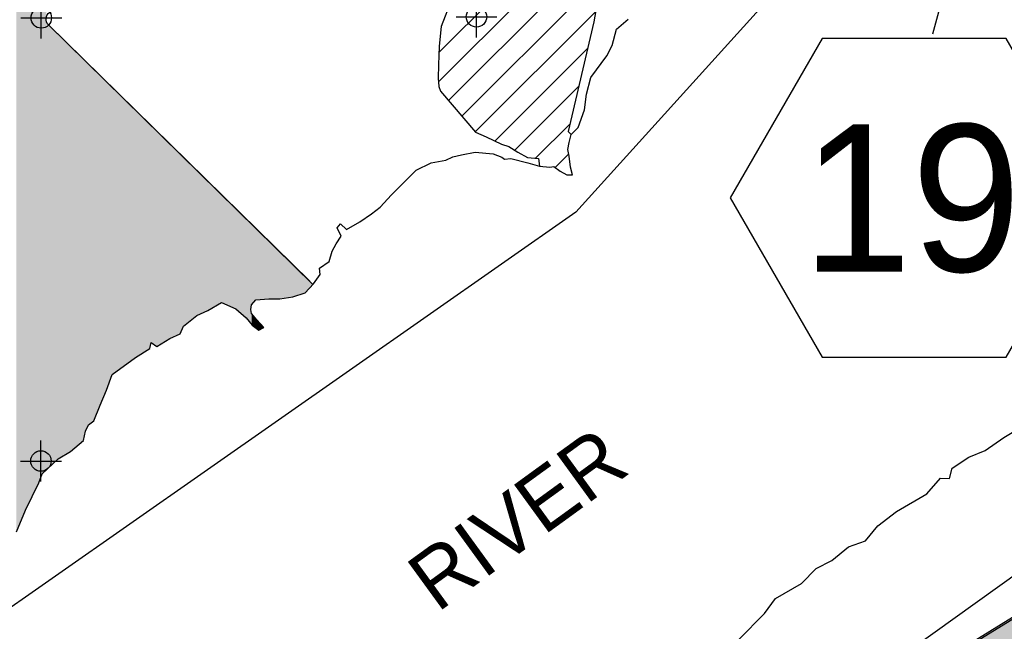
# Model space of a CAD drawing. Extents: x 136693 to 413893, y 707796 to 905796.
# Tile 62 of 70: x 213874 to 225909, y 846900 to 854381. Entities that reach past the tile are written whole.
import ezdxf

# ---------------------------------------------------------------- set-up
doc = ezdxf.new("R2010")
doc.units = 0
doc.header["$LTSCALE"] = 2000
doc.header["$PDMODE"] = 34
doc.header["$PDSIZE"] = 250
doc.linetypes.add('DASHED', pattern=[0])
doc.layers.get('0').update_dxf_attribs({"linetype": 'CONTINUOUS'})
for name, color, linetype in [('1990WSHEDS', 3, 'CONTINUOUS'), ('1992WSHEDFILL', 8, 'CONTINUOUS'), ('BILLYFILL', 11, 'CONTINUOUS'), ('CITY', 14, 'DASHED'), ('HEX', 2, 'CONTINUOUS'), ('IMPERIALFILL', 11, 'CONTINUOUS'), ('MAJROADS', 9, 'CONTINUOUS'), ('NAMES', 7, 'CONTINUOUS'), ('POWELLFILL', 11, 'CONTINUOUS'), ('RR', 13, 'CONTINUOUS'), ('SEC', 2, 'CONTINUOUS'), ('WATER', 4, 'CONTINUOUS'), ('WSHEDS', 3, 'CONTINUOUS')]:
    doc.layers.add(name, color=color, linetype=linetype)

# ---------------------------------------------------------------- blocks, each defined once
blk = doc.blocks.new('CITY')
at = {"layer": 'CITY', "color": 0}
blk.add_lwpolyline([(230424.5118047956, 853642.0213098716), (225233.0098993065, 857077.6450907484), (220671.498216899, 852025.5624528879), (213399.9582975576, 846939.7535961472)], dxfattribs=at)
blk = doc.blocks.new('*X')
at = {"color": 0}
for p, q in [((218997.586227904, 853979.4757334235), (220913.8415734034, 855895.731078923)), ((218991.9182851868, 853620.2544001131), (220915.4631828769, 855543.7992978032)), ((219116.4817981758, 853391.2645225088), (220915.9829693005, 855190.7656936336)), ((219279.1389604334, 853200.3682941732), (220916.3756574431, 854837.6049911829)), ((219441.796122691, 853009.4720658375), (220914.6911737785, 854482.367116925)), ((219683.769982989, 852897.8925355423), (220817.0863146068, 854031.20886716)), ((219925.4447781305, 852786.0139400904), (220708.7055904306, 853569.2747523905)), ((220179.5627295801, 852686.5785009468), (220600.3248662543, 853107.3406376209)), ((220420.3244832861, 852573.7868640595), (220583.8150109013, 852737.2773916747))]:
    blk.add_line(p, q, dxfattribs=at)

msp = doc.modelspace()

# ---------------------------------------------------------------- linework, layer by layer
at = {"layer": '1990WSHEDS', "color": 0}
msp.add_lwpolyline([(217458.0932180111, 851143.5714615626), (214225.4329757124, 854316.82167373, -0.4752897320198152), (214239.7881350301, 854471.2385221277)], format="xyb", dxfattribs=at)
at = {"layer": 'BILLYFILL', "color": 0}
msp.add_lwpolyline([(239056.0269271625, 855081.3348749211), (218747.9005485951, 842577.7984208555)], dxfattribs=at)
for points in [[(221736.3360289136, 832966.5795060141), (221736.3360289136, 844417.7521060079), (230722.9719509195, 833114.3050280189), (230722.9719509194, 849950.7455370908)], [(221736.3360289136, 844417.7521060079), (221736.3360289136, 844417.7521060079), (230722.9719509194, 849950.7455370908)]]:
    msp.add_solid(points, dxfattribs=at)
at = {"layer": 'HEX', "color": 0}
msp.add_line((225784.6752902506, 856994.1325002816), (225030.6752902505, 854205.1325002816), dxfattribs=at)
msp.add_lwpolyline([(223683.1324760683, 854149.5571873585), (222558.1324760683, 852201.0000288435), (223683.1324760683, 850252.4428703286), (225933.1324760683, 850252.4428703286), (227058.1324760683, 852201.0000288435), (225933.1324760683, 854149.5571873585)], close=True, dxfattribs=at)
at = {"layer": 'MAJROADS', "color": 0}
msp.add_lwpolyline([(237622.0400736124, 854182.602075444), (235585.2812856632, 852966.0235262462), (233565.1550583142, 851732.5633783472), (231115.6687355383, 850225.7866520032), (225315.8964214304, 846640.775720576), (223287.2671352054, 845390.6207525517), (221561.1991755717, 844263.9025389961), (220071.6603763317, 843395.1757933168), (218747.9005485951, 842577.7984208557)], dxfattribs=at)
at = {"layer": 'POWELLFILL', "color": 0}
for points in [[(213833.9363363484, 848116.5064445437), (213833.9363363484, 886285.3738069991), (213944.5682329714, 848383.7521642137), (213944.5682329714, 886285.3738069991)], [(213944.5682329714, 848383.7521642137), (213944.5682329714, 886285.3738069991), (214105.8863632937, 848717.6571156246), (214105.8863632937, 886285.3738069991)], [(214105.8863632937, 848717.6571156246), (214105.8863632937, 886285.3738069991), (214148.4754083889, 848826.2412549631), (214148.4754083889, 886285.3738069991)], [(214148.4754083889, 848826.2412549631), (214148.4754083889, 886285.3738069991), (214195.7100957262, 848870.828205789), (214195.7100957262, 886285.3738069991)], [(214195.7100957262, 854381.4770245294), (214195.7100957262, 886285.3738069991), (214197.3736678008, 854407.5292029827), (214197.3736678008, 886285.3738069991)], [(214195.7100957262, 848870.828205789), (214195.7100957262, 854381.4770245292), (214197.3736678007, 848872.3985264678), (214197.3736678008, 854373.1865434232)], [(214197.3736678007, 848872.3985264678), (214197.3736678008, 854373.1865434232), (214200.8460084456, 848875.6762253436), (214200.8460084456, 854355.8819883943)], [(214200.8460084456, 848875.6762253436), (214200.8460084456, 854355.8819883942), (214205.7233549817, 848880.280172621), (214205.7233549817, 854346.0334786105)], [(214205.7233549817, 848880.280172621), (214205.7233549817, 854346.0334786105), (214212.4314019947, 848886.6122006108), (214212.4314019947, 854332.4883539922)], [(214212.4314019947, 848886.6122006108), (214212.4314019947, 854332.4883539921), (214220.190139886, 848893.9360230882), (214220.1901398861, 854323.1392037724)], [(214220.190139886, 848893.9360230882), (214220.1901398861, 854323.1392037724), (214225.4329757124, 848898.8849721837), (214225.4329757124, 854316.82167373)], [(214225.4329757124, 848898.8849721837), (214225.4329757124, 854316.82167373), (214239.7881350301, 848912.4354542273), (214239.7881350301, 854302.7303344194)], [(214239.7881350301, 848912.4354542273), (214239.7881350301, 854302.7303344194), (214326.0730381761, 848993.8836642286), (214326.0730381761, 854218.031180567)], [(214326.0730381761, 848993.8836642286), (214326.0730381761, 854218.031180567), (214342.2929827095, 849009.194401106), (214342.2929827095, 854202.1093271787)], [(214342.2929827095, 849009.1944011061), (214342.2929827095, 854202.1093271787), (214493.6322015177, 849100.311233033), (214493.6322015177, 854053.5514299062)], [(214493.6322015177, 849100.3112330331), (214493.6322015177, 854053.5514299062), (214653.6220568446, 849233.2422829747), (214653.6220568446, 853896.5018780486)], [(214653.6220568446, 849233.2422829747), (214653.6220568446, 853896.5018780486), (214679.5186216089, 849350.3110244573), (214679.5186216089, 853871.0812419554)], [(214679.5186216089, 849350.3110244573), (214679.5186216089, 853871.0812419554), (214713.512374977, 849425.4548583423), (214713.512374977, 853837.7122278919)], [(214713.512374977, 849425.4548583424), (214713.512374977, 853837.7122278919), (214780.8357442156, 849475.2555753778), (214780.8357442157, 853771.6261317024)], [(214780.8357442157, 849475.255575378), (214780.8357442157, 853771.6261317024), (214857.4738874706, 849667.3574611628), (214857.4738874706, 853696.3964489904)], [(214857.4738874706, 849667.357461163), (214857.4738874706, 853696.3964489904), (214934.056685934, 849851.0854343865), (214934.056685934, 853621.22109394)], [(214934.056685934, 849851.0854343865), (214934.056685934, 853621.22109394), (215002.3209166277, 850043.2426649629), (215002.3209166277, 853554.2114275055)], [(215002.3209166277, 850043.2426649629), (215002.3209166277, 853554.2114275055), (215288.4175634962, 850250.7087560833), (215288.4175634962, 853273.3726825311)], [(215288.4175634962, 850250.7087560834), (215288.4175634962, 853273.3726825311), (215464.989209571, 850358.4073787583), (215464.989209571, 853100.0460811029)], [(215464.989209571, 850358.4073787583), (215464.989209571, 853100.0460811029), (215482.2351378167, 850433.6619022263), (215482.2351378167, 853083.1170995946)], [(215482.2351378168, 850433.6619022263), (215482.2351378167, 853083.1170995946), (215548.8943695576, 850382.9756685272), (215548.8943695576, 853017.6829353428)], [(215548.8943695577, 850382.9756685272), (215548.8943695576, 853017.6829353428), (215652.3425440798, 850447.3588987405), (215652.3425440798, 852916.1359377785)], [(215652.3425440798, 850447.3588987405), (215652.3425440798, 852916.1359377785), (215671.9405392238, 850459.5561389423), (215671.9405392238, 852896.8981158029)], [(215671.9405392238, 850459.5561389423), (215671.9405392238, 852896.8981158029), (215686.4073241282, 850468.559858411), (215686.4073241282, 852882.6972023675)], [(215686.4073241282, 850468.559858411), (215686.4073241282, 852882.6972023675), (215694.7570113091, 850473.7564685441), (215694.7570113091, 852874.5009662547)], [(215694.7570113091, 850473.7564685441), (215694.7570113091, 852874.5009662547), (215696.6458265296, 850474.932013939), (215696.6458265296, 852872.6468637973)], [(215696.6458265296, 850474.932013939), (215696.6458265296, 852872.6468637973), (215696.6458265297, 850474.9320139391), (215696.6458265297, 852872.6468637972)], [(215696.6458265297, 850474.9320139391), (215696.6458265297, 852872.6468637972), (215696.6622635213, 850474.9422438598), (215696.6622635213, 852872.6307288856)], [(215696.6622635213, 850474.9422438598), (215696.6622635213, 852872.6307288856), (215700.5383711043, 850477.3546240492), (215700.5383711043, 852868.8258566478)], [(215700.5383711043, 850477.3546240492), (215700.5383711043, 852868.8258566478), (215708.6628457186, 850482.4110682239), (215708.6628457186, 852860.8506941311)], [(215708.6628457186, 850482.411068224), (215708.6628457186, 852860.8506941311), (215710.9640429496, 850483.4664959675), (215710.9640429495, 852858.5917884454)], [(215710.9640429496, 850483.4664959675), (215710.9640429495, 852858.5917884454), (215727.2287867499, 850490.9262050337), (215727.2287867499, 852842.6259591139)], [(215727.2287867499, 850490.9262050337), (215727.2287867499, 852842.6259591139), (215748.2241870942, 850500.5555960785), (215748.2241870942, 852822.0164135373)], [(215748.2241870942, 850500.5555960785), (215748.2241870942, 852822.0164135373), (215772.5194421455, 850511.6984420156), (215772.5194421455, 852798.167658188)], [(215772.5194421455, 850511.6984420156), (215772.5194421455, 852798.167658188), (215798.4588704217, 850523.5953763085), (215798.4588704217, 852772.7049463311)], [(215798.4588704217, 850523.5953763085), (215798.4588704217, 852772.7049463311), (215834.6589476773, 850540.1982842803), (215834.6589476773, 852737.1701563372)], [(215834.6589476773, 850540.1982842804), (215834.6589476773, 852737.1701563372), (215877.1373031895, 850632.0345984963), (215877.1373031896, 852695.4724706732)], [(215877.1373031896, 850632.0345984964), (215877.1373031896, 852695.4724706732), (216037.1271585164, 850764.9656484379), (216037.1271585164, 852538.4229188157)], [(216037.1271585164, 850764.965648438), (216037.1271585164, 852538.4229188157), (216171.4971730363, 850822.697519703), (216171.4971730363, 852406.5223647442)], [(216171.4971730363, 850822.697519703), (216171.4971730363, 852406.5223647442), (216339.6395617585, 850922.077574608), (216339.6395617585, 852241.4701072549)], [(216339.6395617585, 850922.077574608), (216339.6395617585, 852241.4701072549), (216452.0010984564, 850873.0411151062), (216452.0010984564, 852131.173557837)], [(216452.0010984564, 850873.0411151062), (216452.0010984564, 852131.173557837), (216452.0037438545, 850873.03996061), (216452.0037438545, 852131.1709610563)], [(216452.0037438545, 850873.03996061), (216452.0037438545, 852131.1709610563), (216460.940164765, 850869.1399566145), (216460.940164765, 852122.3987742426)], [(216460.940164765, 850869.1399566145), (216460.940164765, 852122.3987742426), (216460.9995820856, 850869.114025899), (216460.9995820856, 852122.3404488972)], [(216460.9995820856, 850869.114025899), (216460.9995820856, 852122.3404488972), (216466.5293684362, 850866.7007343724), (216466.5293684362, 852116.9122893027)], [(216466.5293684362, 850866.7007343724), (216466.5293684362, 852116.9122893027), (216466.6637662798, 850866.6420808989), (216466.6637662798, 852116.780361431)], [(216466.6637662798, 850866.6420808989), (216466.6637662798, 852116.780361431), (216470.1810619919, 850865.1070740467), (216470.1810619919, 852113.3277067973)], [(216470.1810619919, 850865.1070740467), (216470.1810619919, 852113.3277067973), (216470.1855319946, 850865.1051232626), (216470.1855319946, 852113.3233189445)], [(216470.1855319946, 850865.1051232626), (216470.1855319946, 852113.3233189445), (216473.4913794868, 850863.6623959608), (216473.4913794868, 852110.0782265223)], [(216473.4913794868, 850863.6623959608), (216473.4913794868, 852110.0782265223), (216473.8677518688, 850863.4981407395), (216473.8677518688, 852109.7087711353)], [(216473.8677518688, 850863.4981407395), (216473.8677518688, 852109.7087711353), (216473.8948558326, 850863.4863121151), (216473.8948558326, 852109.6821652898)], [(216473.8948558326, 850863.4863121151), (216473.8948558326, 852109.6821652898), (216483.3859921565, 850859.3442210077), (216483.3859921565, 852100.365457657)], [(216483.3859921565, 850859.3442210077), (216483.3859921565, 852100.365457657), (216486.0063099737, 850858.2006703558), (216486.0063099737, 852097.7932962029)], [(216486.0063099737, 850858.2006703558), (216486.0063099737, 852097.7932962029), (216486.5561965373, 850857.960690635), (216486.5561965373, 852097.2535154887)], [(216486.5561965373, 850857.960690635), (216486.5561965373, 852097.2535154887), (216486.6893304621, 850857.9025887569), (216486.6893304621, 852097.1228283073)], [(216486.6893304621, 850857.9025887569), (216486.6893304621, 852097.1228283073), (216487.3112222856, 850857.6311847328), (216487.3112222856, 852096.5123656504)], [(216487.3112222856, 850857.6311847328), (216487.3112222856, 852096.5123656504), (216495.319757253, 850854.1361257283), (216495.319757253, 852088.6510120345)], [(216495.319757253, 850854.1361257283), (216495.319757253, 852088.6510120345), (216499.1958500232, 850852.4445338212), (216499.1958500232, 852084.8461543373)], [(216499.1958500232, 850852.4445338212), (216499.1958500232, 852084.8461543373), (216504.6812664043, 850850.0506060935), (216504.6812664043, 852079.4615492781)], [(216504.6812664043, 850850.0506060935), (216504.6812664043, 852079.4615492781), (216504.9687554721, 850849.9251410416), (216504.9687554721, 852079.1793437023)], [(216504.9687554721, 850849.9251410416), (216504.9687554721, 852079.1793437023), (216509.4861464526, 850847.9536758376), (216509.4861464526, 852074.744973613)], [(216509.4861464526, 850847.9536758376), (216509.4861464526, 852074.744973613), (216512.2609420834, 850846.7427084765), (216512.2609420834, 852072.0211733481)], [(216512.2609420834, 850846.7427084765), (216512.2609420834, 852072.0211733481), (216512.5684700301, 850846.6084981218), (216512.5684700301, 852071.7192971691)], [(216512.5684700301, 850846.6084981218), (216512.5684700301, 852071.7192971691), (216514.9936224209, 850845.5501209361), (216514.9936224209, 852069.3387143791)], [(216514.9936224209, 850845.550120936), (216514.9936224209, 852069.3387143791), (216519.8435374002, 850841.2904077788), (216519.8435374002, 852064.5779314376)], [(216519.8435374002, 850841.2904077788), (216519.8435374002, 852064.5779314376), (216528.8449738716, 850833.3843851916), (216528.8449738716, 852055.7419239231)], [(216528.8449738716, 850833.3843851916), (216528.8449738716, 852055.7419239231), (216543.9219485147, 850820.1421763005), (216543.9219485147, 852040.9420348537)], [(216543.9219485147, 850820.1421763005), (216543.9219485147, 852040.9420348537), (216552.0769674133, 850812.9795679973), (216552.0769674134, 852032.9368893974)], [(216552.0769674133, 850812.9795679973), (216552.0769674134, 852032.9368893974), (216569.7901794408, 850797.4219339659), (216569.7901794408, 852015.5492118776)], [(216569.7901794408, 850797.4219339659), (216569.7901794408, 852015.5492118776), (216570.8070671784, 850796.5287945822), (216570.8070671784, 852014.5510125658)], [(216570.8070671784, 850796.5287945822), (216570.8070671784, 852014.5510125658), (216637.6935563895, 850737.7819383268), (216637.6935563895, 851948.8937673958)], [(216637.6935563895, 850737.7819383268), (216637.6935563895, 851948.8937673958), (216639.88282855, 850735.8590857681), (216639.8828285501, 851946.7447298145)], [(216639.8828285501, 850735.859085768), (216639.8828285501, 851946.7447298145), (216661.9072746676, 850708.5743511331), (216661.9072746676, 851925.1250503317)], [(216661.9072746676, 850708.5743511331), (216661.9072746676, 851925.1250503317), (216684.3984596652, 850680.7114023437), (216684.3984596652, 851903.0472097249)], [(216684.3984596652, 850680.7114023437), (216684.3984596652, 851903.0472097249), (216699.1643539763, 850662.4188420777), (216699.1643539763, 851888.5526839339)], [(216699.1643539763, 850835.9586229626), (216699.1643539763, 851888.5526839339), (216702.6932638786, 850859.5463962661), (216702.6932638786, 851885.0886285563)], [(216702.6932638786, 850859.5463962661), (216702.6932638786, 851885.0886285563), (216707.2061977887, 850889.7115364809), (216707.2061977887, 851880.658633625)], [(216707.2061977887, 850889.7115364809), (216707.2061977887, 851880.658633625), (216707.9256800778, 850894.5206660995), (216707.9256800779, 851879.952374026)], [(216707.9256800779, 850894.5206660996), (216707.9256800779, 851879.952374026), (216714.6392488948, 850902.2491992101), (216714.6392488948, 851873.3621875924)], [(216714.6392488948, 850902.2491992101), (216714.6392488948, 851873.3621875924), (216715.5449266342, 850903.2917982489), (216715.5449266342, 851872.4731544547)], [(216715.5449266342, 850903.2917982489), (216715.5449266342, 851872.4731544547), (216722.0776283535, 850910.8121205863), (216722.0776283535, 851866.0605111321)], [(216722.0776283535, 850910.8121205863), (216722.0776283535, 851866.0605111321), (216726.1440566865, 850915.4933157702), (216726.1440566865, 851862.0688158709)], [(216726.1440566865, 850915.4933157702), (216726.1440566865, 851862.0688158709), (216736.8758247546, 850927.84752366), (216736.8758247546, 851851.5342769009)], [(216736.8758247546, 850927.84752366), (216736.8758247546, 851851.5342769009), (216737.6195094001, 850928.7036393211), (216737.6195094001, 851850.804259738)], [(216737.6195094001, 850928.7036393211), (216737.6195094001, 851850.804259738), (216737.6195094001, 850928.7036393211), (216737.6195094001, 851850.804259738)], [(216737.6195094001, 850928.7036393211), (216737.6195094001, 851850.804259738), (216738.2155937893, 850929.3898403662), (216738.2155937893, 851850.2191302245)], [(216738.2155937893, 850929.3898403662), (216738.2155937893, 851850.2191302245), (216752.0834849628, 850945.3542937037), (216752.0834849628, 851836.6061040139)], [(216752.0834849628, 850945.3542937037), (216752.0834849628, 851836.6061040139), (216758.5565689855, 850952.8059852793), (216758.5565689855, 851830.2519827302)], [(216758.5565689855, 850952.8059852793), (216758.5565689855, 851830.2519827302), (216773.6993951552, 850954.2988465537), (216773.6993951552, 851815.3874523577)], [(216773.6993951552, 850954.2988465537), (216773.6993951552, 851815.3874523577), (216776.3787400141, 850954.5629907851), (216776.3787400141, 851812.7573486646)], [(216776.3787400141, 850954.5629907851), (216776.3787400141, 851812.7573486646), (216781.4073049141, 850955.0587337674), (216781.4073049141, 851807.8211990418)], [(216781.4073049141, 850955.0587337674), (216781.4073049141, 851807.8211990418), (216781.6964287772, 850955.0872371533), (216781.6964287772, 851807.5373887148)], [(216781.6964287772, 850955.0872371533), (216781.6964287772, 851807.5373887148), (216797.3741403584, 850956.6328303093), (216797.3741403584, 851792.1478030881)], [(216797.3741403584, 850956.6328303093), (216797.3741403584, 851792.1478030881), (216797.9909609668, 850956.6936398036), (216797.9909609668, 851791.542318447)], [(216797.9909609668, 850956.6936398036), (216797.9909609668, 851791.542318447), (216813.6388841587, 850958.2362962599), (216813.6388841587, 851776.1819737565)], [(216813.6388841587, 850958.2362962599), (216813.6388841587, 851776.1819737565), (216814.8741843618, 850958.3580788), (216814.8741843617, 851774.9693759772)], [(216814.8741843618, 850958.3580788), (216814.8741843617, 851774.9693759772), (216814.8812083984, 850958.3587712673), (216814.8812083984, 851774.9624810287)], [(216814.8812083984, 850958.3587712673), (216814.8812083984, 851774.9624810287), (216820.0187464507, 850958.8652574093), (216820.0187464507, 851769.9193609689)], [(216820.0187464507, 850958.8652574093), (216820.0187464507, 851769.9193609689), (216820.3218036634, 850958.8951344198), (216820.3218036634, 851769.6218733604)], [(216820.3218036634, 850958.8951344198), (216820.3218036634, 851769.6218733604), (216824.0645560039, 850959.264115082), (216824.0645560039, 851765.9479055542)], [(216824.0645560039, 850959.264115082), (216824.0645560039, 851765.9479055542), (216827.940663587, 850959.6462426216), (216827.940663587, 851762.1430333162)], [(216827.940663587, 850959.6462426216), (216827.940663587, 851762.1430333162), (216827.9461732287, 850959.6467857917), (216827.9461732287, 851762.1376249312)], [(216827.9461732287, 850959.6467857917), (216827.9461732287, 851762.1376249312), (216856.8297280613, 850962.4942820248), (216856.8297280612, 851733.784893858)], [(216856.8297280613, 850962.4942820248), (216856.8297280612, 851733.784893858), (216917.7715972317, 850968.5022593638), (216917.7715972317, 851673.9630181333)], [(216917.7715972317, 850968.5022593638), (216917.7715972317, 851673.9630181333), (217051.7541982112, 850967.6167427), (217051.7541982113, 851542.4427576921)], [(217051.7541982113, 850967.6167427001), (217051.7541982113, 851542.4427576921), (217211.0245712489, 850991.6869293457), (217211.0245712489, 851386.0994654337)], [(217211.0245712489, 850991.6869293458), (217211.0245712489, 851386.0994654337), (217362.0870660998, 851040.9341984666), (217362.0870660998, 851237.8132064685)], [(217362.0870660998, 851040.9341984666), (217362.0870660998, 851237.8132064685), (217458.0932180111, 851143.5714615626)], [(216699.1643539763, 850662.4188420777), (216699.1643539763, 850835.9586229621), (216702.6932638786, 850658.0470921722), (216702.6932638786, 850813.8865697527)], [(216702.6932638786, 850658.0470921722), (216702.6932638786, 850813.8865697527), (216707.2061977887, 850652.4562953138), (216707.2061977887, 850785.6598028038)], [(216707.2061977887, 850652.4562953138), (216707.2061977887, 850785.6598028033), (216707.9256800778, 850651.564972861), (216707.9256800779, 850784.8395310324)], [(216707.9256800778, 850651.564972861), (216707.9256800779, 850784.8395310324), (216714.6392488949, 850643.2479444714), (216714.6392488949, 850777.1854844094)], [(216714.6392488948, 850643.2479444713), (216714.6392488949, 850777.1854844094), (216715.5449266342, 850642.6050097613), (216715.5449266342, 850776.1529337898)], [(216715.5449266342, 850642.6050097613), (216715.5449266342, 850776.1529337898), (216722.0776283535, 850637.9674874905), (216722.0776283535, 850768.7050912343)], [(216722.0776283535, 850637.9674874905), (216722.0776283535, 850768.7050912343), (216726.1440566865, 850635.0807565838), (216726.1440566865, 850764.0690127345)], [(216726.1440566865, 850635.0807565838), (216726.1440566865, 850764.0690127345), (216736.8758247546, 850627.4623445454), (216736.8758247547, 850751.8338729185)], [(216736.8758247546, 850627.4623445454), (216736.8758247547, 850751.8338729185), (216737.6195094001, 850626.9344076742), (216737.6195094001, 850750.9860083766)], [(216737.6195094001, 850626.9344076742), (216737.6195094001, 850750.9860083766), (216737.6195094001, 850626.9344076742), (216737.6195094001, 850750.9860083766)], [(216737.6195094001, 850626.9344076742), (216737.6195094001, 850750.9860083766), (216738.2155937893, 850626.5112512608), (216738.2155937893, 850750.3064208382)], [(216738.2155937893, 850626.5112512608), (216738.2155937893, 850750.3064208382), (216752.0834849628, 850616.6665259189), (216752.0834849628, 850734.4958305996)], [(216752.0834849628, 850616.6665259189), (216752.0834849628, 850734.4958305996), (216758.5565689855, 850612.0713258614), (216758.5565689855, 850727.1159573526)], [(216758.5565689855, 850612.0713258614), (216758.5565689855, 850727.1159573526), (216773.6993951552, 850601.3215324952), (216773.6993951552, 850709.851831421)], [(216773.6993951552, 850601.3215324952), (216773.6993951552, 850709.8518314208), (216776.3787400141, 850599.4194830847), (216776.3787400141, 850706.865130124)], [(216776.3787400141, 850599.4194830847), (216776.3787400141, 850706.865130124), (216781.4073049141, 850595.849737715), (216781.407304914, 850701.2597220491)], [(216781.4073049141, 850595.849737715), (216781.407304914, 850701.2597220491), (216781.6964287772, 850595.6444905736), (216781.6964287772, 850700.9374318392)], [(216781.6964287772, 850595.6444905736), (216781.6964287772, 850700.9374318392), (216797.3741403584, 850584.5149855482), (216797.3741403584, 850683.4612785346)], [(216797.3741403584, 850584.5149855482), (216797.3741403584, 850683.4612785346), (216797.9909609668, 850584.0771086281), (216797.9909609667, 850682.7737004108)], [(216797.9909609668, 850584.0771086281), (216797.9909609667, 850682.7737004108), (216813.6388841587, 850592.8821052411), (216813.6388841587, 850665.3307526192)], [(216813.6388841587, 850592.8821052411), (216813.6388841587, 850665.3307526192), (216814.8741843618, 850593.5772015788), (216814.8741843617, 850663.9537470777)], [(216814.8741843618, 850593.5772015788), (216814.8741843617, 850663.9537470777), (216814.8812083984, 850593.5811539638), (216814.8812083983, 850663.9459172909)], [(216814.8812083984, 850593.5811539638), (216814.8812083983, 850663.9459172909), (216820.0187464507, 850596.4720171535), (216820.0187464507, 850658.2190353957)], [(216820.0187464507, 850596.4720171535), (216820.0187464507, 850658.2190353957), (216820.3218036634, 850596.6425457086), (216820.3218036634, 850657.881213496)], [(216820.3218036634, 850596.6425457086), (216820.3218036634, 850657.881213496), (216824.064556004, 850598.7485709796), (216824.0645560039, 850653.709117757)], [(216824.064556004, 850598.7485709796), (216824.0645560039, 850653.709117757), (216827.940663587, 850600.9296344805), (216827.940663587, 850649.3883691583)], [(216827.940663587, 850600.9296344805), (216827.940663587, 850649.3883691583), (216827.9461732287, 850600.9327347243), (216827.9461732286, 850649.3822274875)], [(216827.9461732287, 850600.9327347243), (216827.9461732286, 850649.3822274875), (216856.8297280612, 850617.1853453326), (216856.8297280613, 850617.1853453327)]]:
    msp.add_solid(points, dxfattribs=at)
at = {"layer": 'RR', "color": 0}
msp.add_lwpolyline([(232852.670565, 852474.2418770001), (224272.581548, 846323.202046), (223946.909868, 846110.5460399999), (223581.866676, 845798.113671), (223300.275035, 845529.891452), (223082.923167, 845154.4089), (219269.875903, 840168.935573), (219012.464791, 839841.070584), (218846.807042, 839485.747766), (218832.545426, 839127.1476489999), (218884.103511, 838322.67953), (218898.093057, 837032.023942), (219007.342238, 836670.0164140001), (219188.203636, 836328.2615560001), (219496.540862, 835987.101495), (219716.941058, 835709.270425), (219989.518644, 835348.024979), (220201.617028, 835141.861888), (220311.089257, 834732.050924), (220361.841806, 832480.038933)], dxfattribs=at)
at = {"layer": 'SEC', "color": 0}
for p in [(214137.8000997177, 854402.8440273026), (219456.8449496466, 854415.4423602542), (214133.0928992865, 848983.3783786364)]:
    msp.add_point(p, dxfattribs=at)
at = {"layer": 'WATER', "color": 0}
for points in [[(220615.7419084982, 852979.0113034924), (220700.0344820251, 853062.1969811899), (220776.8386596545, 853279.4206046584), (220803.233327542, 853471.8545591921), (220854.8050779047, 853672.4963919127), (221049.1761001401, 853939.1886636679), (221116.9975725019, 854064.3545937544), (221168.5693228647, 854264.996426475), (221311.7560082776, 854389.6642534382)], [(220227.9407254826, 852587.9832735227), (220353.4940691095, 852578.7791890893), (220403.7928892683, 852586.8210329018), (220478.770688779, 852527.70554185), (220562.2330904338, 852485.2825311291), (220629.2243909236, 852484.8397727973), (220604.7114459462, 852577.1188453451), (220588.8491374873, 852711.2121359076), (220572.6547602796, 852795.0619511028), (220589.9560333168, 852878.6903871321), (220615.7419084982, 852979.0113034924)], [(213833.9363363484, 848116.5064445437), (213944.5682329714, 848383.7521642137), (214105.8863632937, 848717.6571156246), (214148.4754083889, 848826.2412549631), (214342.2929827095, 849009.1944011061), (214493.6322015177, 849100.3112330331), (214653.6220568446, 849233.2422829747), (214679.5186216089, 849350.3110244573), (214713.512374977, 849425.4548583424), (214780.8357442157, 849475.255575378), (214857.4738874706, 849667.3574611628), (214934.056685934, 849851.0854343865), (215002.3209166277, 850043.2426649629), (215288.4175634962, 850250.7087560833), (215464.989209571, 850358.4073787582), (215482.2351378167, 850433.6619022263), (215548.8943695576, 850382.9756685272), (215708.6628457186, 850482.4110682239), (215834.6589476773, 850540.1982842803), (215877.1373031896, 850632.0345984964), (216037.1271585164, 850764.965648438), (216171.4971730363, 850822.697519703), (216339.6395617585, 850922.0775746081), (216514.9936224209, 850845.5501209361), (216639.8828285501, 850735.8590857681), (216714.6392488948, 850643.2479444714), (216797.9909609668, 850584.0771086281), (216856.8297280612, 850617.1853453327), (216773.6993951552, 850709.8518314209), (216707.2061977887, 850785.6598028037), (216699.1643539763, 850835.9586229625), (216707.9256800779, 850894.5206660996), (216758.5565689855, 850952.8059852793), (216917.7715972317, 850968.5022593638), (217051.7541982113, 850967.6167427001), (217211.0245712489, 850991.6869293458), (217362.0870660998, 851040.9341984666), (217463.2934991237, 851149.1309242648), (217547.8074518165, 851265.8122522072), (217539.9316423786, 851341.2328100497), (217657.7198661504, 851424.1971085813), (217692.0456882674, 851549.5844178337), (217742.897956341, 851641.3653872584), (217802.1241369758, 851733.0910118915), (217752.5447991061, 851833.910031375), (217794.7464306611, 851883.8767827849), (217869.6688853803, 851816.3873791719), (218029.3820167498, 851907.4488663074), (218172.4026677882, 852006.994955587), (218281.8169789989, 852090.0145989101), (218416.795786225, 852239.8595083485), (218560.0931612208, 852381.2751604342), (218720.2490509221, 852539.3279480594), (218905.0839199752, 852630.2234008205), (219081.1574629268, 852662.5568104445), (219169.0777036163, 852705.4944452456), (219274.2002101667, 852728.2751807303), (219441.8998405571, 852760.6639351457), (219659.5108775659, 852742.477145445), (219768.0950169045, 852699.8881003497), (219801.424632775, 852674.5449835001), (219876.8451906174, 852682.4207929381), (220085.8609358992, 852630.7936977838), (220227.9407254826, 852587.9832735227)], [(222665.411903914, 846801.1356667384), (222976.9852769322, 847117.5982095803), (223111.9783422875, 847301.0651935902), (223431.181649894, 847483.5101975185), (223608.0406793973, 847666.7449133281), (223801.1815581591, 847766.1547935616), (224003.067258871, 847932.5037627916), (224212.8151623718, 848006.7011572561), (224364.5546133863, 848190.0752339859), (224591.6063462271, 848364.6580351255), (224961.2346253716, 848580.3170885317), (225129.7669156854, 848771.9714508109), (225238.6184224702, 848771.3675534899), (225272.8079983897, 848896.7796313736), (225474.5078845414, 849029.6358292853), (225675.9290488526, 849112.2528702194), (225902.8878744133, 849270.0892856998), (226146.5466319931, 849419.4596010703)]]:
    msp.add_lwpolyline(points, dxfattribs=at)
at = {"layer": 'WSHEDS', "color": 0}
msp.add_lwpolyline([(217419.775189, 851181.185279), (214225.432976, 854316.821674, -0.47529), (214239.788135, 854471.238522), (215652.342544, 855418.515768, 0.25004), (215696.645827, 855501.569219), (215696.645827, 856604.090409, -0.419534), (215798.45887, 856704.073972), (216726.144057, 856687.251867, 0.423887), (216827.946173, 856788.713723), (216814.881208, 857672.404301, -0.005905), (216814.874184, 857674.766137), (216820.321804, 858291.307652, 0.021806), (216820.018746, 858300.020491), (216806.7261392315, 858469.2796868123, 0.007717)], format="xyb", dxfattribs=at)
for points in [[(239051.70723, 855065.494527), (237622.040074, 854182.602075), (235585.281286, 852966.023526), (233565.155058, 851732.563378), (231115.668736, 850225.786652), (225315.896421, 846640.775721), (223287.267135, 845390.620753), (221561.199176, 844263.902539), (220071.660376, 843395.175793), (218747.900549, 842577.798421)], [(219151.620452, 854627.625263), (219025.707753, 854299.627963), (218999.877817, 854056.395114), (218993.10909, 853829.196316), (218987.572344, 853665.251122), (218997.323933, 853564.285757), (219017.313374, 853507.649672), (219445.775454, 853004.801879), (219575.918648, 852948.363963), (219764.036819, 852860.329887), (219852.512862, 852830.483277), (219963.686104, 852762.696763), (220079.590427, 852697.161716), (220215.240393, 852682.801611), (220227.9407254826, 852587.9832735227)], [(220916.75716, 854494.503949), (220892.890583, 854354.297478), (220578.037974, 853012.350722), (220615.7419084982, 852979.0113034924)]]:
    msp.add_lwpolyline(points, dxfattribs=at)

# ---------------------------------------------------------------- block references
at = {"layer": '1992WSHEDFILL', "color": 0}
msp.add_blockref('*X', (0, 0), dxfattribs=at)
msp.add_blockref('*X', (0, 0), dxfattribs=at)
msp.add_blockref('*X', (0, 0), dxfattribs=at)
msp.add_blockref('*X', (0, 0), dxfattribs=at)
msp.add_blockref('*X', (0, 0), dxfattribs=at)
msp.add_blockref('*X', (0, 0), dxfattribs=at)
msp.add_blockref('*X', (0, 0), dxfattribs=at)
msp.add_blockref('*X', (0, 0), dxfattribs=at)
msp.add_blockref('*X', (0, 0), dxfattribs=at)
msp.add_blockref('*X', (0, 0), dxfattribs=at)
at = {"layer": 'IMPERIALFILL', "color": 0}
msp.add_blockref('*X', (0, 0), dxfattribs=at)
at = {"layer": 'NAMES', "color": 0}
msp.add_blockref('CITY', (0, 0), dxfattribs=at)

# ---------------------------------------------------------------- texts
at = {"layer": 'HEX', "color": 0}
for s, p in [('1', (223437.2125036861, 851301.132500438)), ('9', (224773.497199, 851301.1324999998))]:
    msp.add_text(s, height=1800, dxfattribs=at).set_placement(p)
at = {"layer": 'WATER', "color": 0}
msp.add_text('RIVER', height=720, rotation=36, dxfattribs=at).set_placement((218977.4286083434, 847121.4605284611))

doc.saveas('drawing.dxf')
